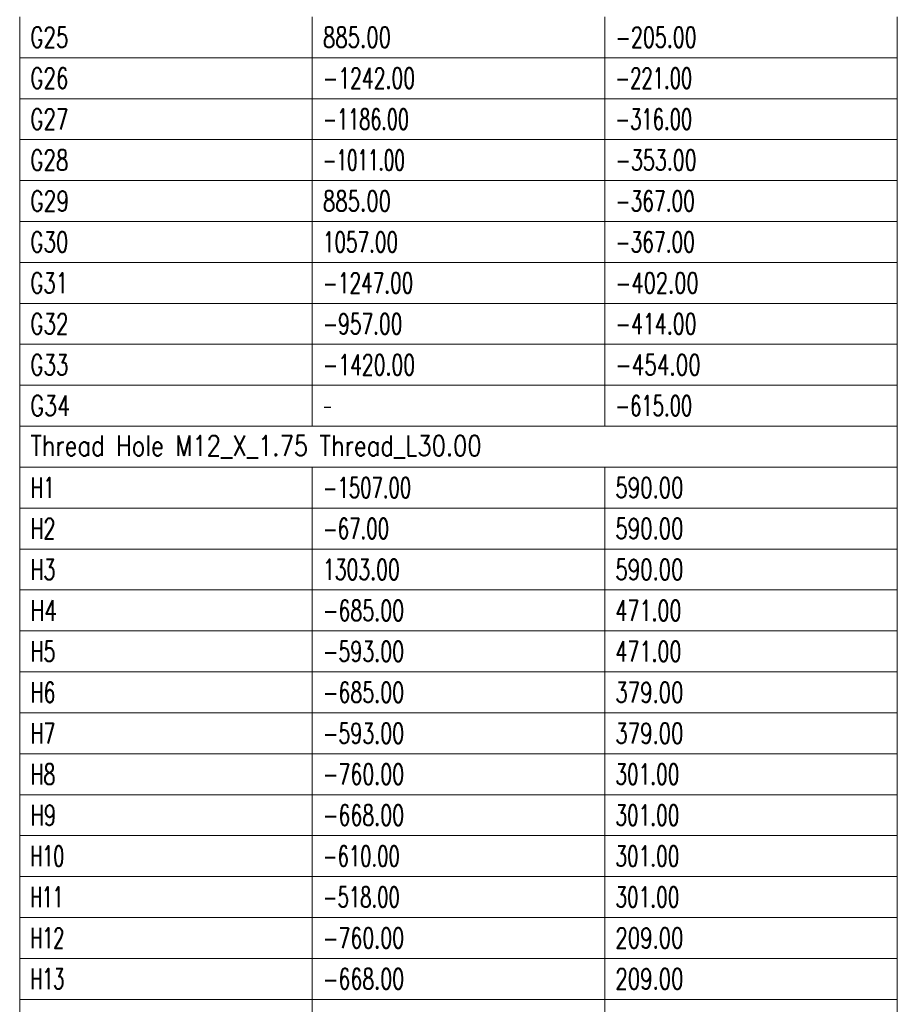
# Model space of a CAD drawing. Header units: millimetres. Extents: x -34 to 6620, y -230 to 4700.
# Tile 177 of 189: x 6282 to 6432, y 3532 to 3701. Entities that reach past the tile are written whole.
import ezdxf

# ---------------------------------------------------------------- set-up
doc = ezdxf.new("R2010")
doc.units = ezdxf.units.MM
doc.layers.add('1', color=7, linetype='Continuous', true_color=0xffffff)
doc.styles.add('latin_extended', font='simplex.shx')

# ---------------------------------------------------------------- blocks, each defined once
blk = doc.blocks.new('TabularNote4')
at = {"layer": '1', "color": 163, "linetype": 'Continuous', "lineweight": 18}
for p, q in [((6282.170042, 3701.23561), (6282.170042, 3694.23561)), ((6332.170042, 3701.23561), (6332.170042, 3694.23561)), ((6382.170042, 3701.23561), (6382.170042, 3694.23561)), ((6432.170042, 3701.23561), (6432.170042, 3694.23561)), ((6282.170042, 3694.23561), (6332.170042, 3694.23561)), ((6282.170042, 3694.23561), (6282.170042, 3687.23561)), ((6332.170042, 3694.23561), (6382.170042, 3694.23561)), ((6332.170042, 3694.23561), (6332.170042, 3687.23561)), ((6382.170042, 3694.23561), (6432.170042, 3694.23561)), ((6382.170042, 3694.23561), (6382.170042, 3687.23561)), ((6432.170042, 3694.23561), (6432.170042, 3687.23561)), ((6282.170042, 3687.23561), (6332.170042, 3687.23561)), ((6282.170042, 3687.23561), (6282.170042, 3680.23561)), ((6332.170042, 3687.23561), (6382.170042, 3687.23561)), ((6332.170042, 3687.23561), (6332.170042, 3680.23561)), ((6382.170042, 3687.23561), (6432.170042, 3687.23561)), ((6382.170042, 3687.23561), (6382.170042, 3680.23561)), ((6432.170042, 3687.23561), (6432.170042, 3680.23561)), ((6282.170042, 3680.23561), (6332.170042, 3680.23561)), ((6282.170042, 3680.23561), (6282.170042, 3673.23561)), ((6332.170042, 3680.23561), (6382.170042, 3680.23561)), ((6332.170042, 3680.23561), (6332.170042, 3673.23561)), ((6382.170042, 3680.23561), (6432.170042, 3680.23561)), ((6382.170042, 3680.23561), (6382.170042, 3673.23561)), ((6432.170042, 3680.23561), (6432.170042, 3673.23561)), ((6282.170042, 3673.23561), (6332.170042, 3673.23561)), ((6282.170042, 3673.23561), (6282.170042, 3666.23561)), ((6332.170042, 3673.23561), (6382.170042, 3673.23561)), ((6332.170042, 3673.23561), (6332.170042, 3666.23561)), ((6382.170042, 3673.23561), (6432.170042, 3673.23561)), ((6382.170042, 3673.23561), (6382.170042, 3666.23561)), ((6432.170042, 3673.23561), (6432.170042, 3666.23561)), ((6282.170042, 3666.23561), (6332.170042, 3666.23561)), ((6282.170042, 3666.23561), (6282.170042, 3659.23561)), ((6332.170042, 3666.23561), (6382.170042, 3666.23561)), ((6332.170042, 3666.23561), (6332.170042, 3659.23561)), ((6382.170042, 3666.23561), (6432.170042, 3666.23561)), ((6382.170042, 3666.23561), (6382.170042, 3659.23561)), ((6432.170042, 3666.23561), (6432.170042, 3659.23561)), ((6282.170042, 3659.23561), (6332.170042, 3659.23561)), ((6282.170042, 3659.23561), (6282.170042, 3652.23561)), ((6332.170042, 3659.23561), (6382.170042, 3659.23561)), ((6332.170042, 3659.23561), (6332.170042, 3652.23561)), ((6382.170042, 3659.23561), (6432.170042, 3659.23561)), ((6382.170042, 3659.23561), (6382.170042, 3652.23561)), ((6432.170042, 3659.23561), (6432.170042, 3652.23561)), ((6282.170042, 3652.23561), (6332.170042, 3652.23561)), ((6282.170042, 3652.23561), (6282.170042, 3645.23561)), ((6332.170042, 3652.23561), (6382.170042, 3652.23561)), ((6332.170042, 3652.23561), (6332.170042, 3645.23561)), ((6382.170042, 3652.23561), (6432.170042, 3652.23561)), ((6382.170042, 3652.23561), (6382.170042, 3645.23561)), ((6432.170042, 3652.23561), (6432.170042, 3645.23561)), ((6282.170042, 3645.23561), (6332.170042, 3645.23561)), ((6282.170042, 3645.23561), (6282.170042, 3638.23561)), ((6332.170042, 3645.23561), (6382.170042, 3645.23561)), ((6332.170042, 3645.23561), (6332.170042, 3638.23561)), ((6382.170042, 3645.23561), (6432.170042, 3645.23561)), ((6382.170042, 3645.23561), (6382.170042, 3638.23561)), ((6432.170042, 3645.23561), (6432.170042, 3638.23561)), ((6282.170042, 3638.23561), (6332.170042, 3638.23561)), ((6282.170042, 3638.23561), (6282.170042, 3631.23561)), ((6332.170042, 3638.23561), (6382.170042, 3638.23561)), ((6332.170042, 3638.23561), (6332.170042, 3631.23561)), ((6382.170042, 3638.23561), (6432.170042, 3638.23561)), ((6382.170042, 3638.23561), (6382.170042, 3631.23561)), ((6432.170042, 3638.23561), (6432.170042, 3631.23561)), ((6282.170042, 3631.23561), (6332.170042, 3631.23561)), ((6282.170042, 3631.23561), (6282.170042, 3624.23561)), ((6332.170042, 3631.23561), (6382.170042, 3631.23561)), ((6382.170042, 3631.23561), (6432.170042, 3631.23561)), ((6432.170042, 3631.23561), (6432.170042, 3624.23561)), ((6282.170042, 3624.23561), (6332.170042, 3624.23561)), ((6282.170042, 3624.23561), (6282.170042, 3617.23561)), ((6332.170042, 3624.23561), (6382.170042, 3624.23561)), ((6332.170042, 3624.23561), (6332.170042, 3617.23561)), ((6382.170042, 3624.23561), (6432.170042, 3624.23561)), ((6382.170042, 3624.23561), (6382.170042, 3617.23561)), ((6432.170042, 3624.23561), (6432.170042, 3617.23561)), ((6282.170042, 3617.23561), (6332.170042, 3617.23561)), ((6282.170042, 3617.23561), (6282.170042, 3610.23561)), ((6332.170042, 3617.23561), (6382.170042, 3617.23561)), ((6332.170042, 3617.23561), (6332.170042, 3610.23561)), ((6382.170042, 3617.23561), (6432.170042, 3617.23561)), ((6382.170042, 3617.23561), (6382.170042, 3610.23561)), ((6432.170042, 3617.23561), (6432.170042, 3610.23561)), ((6282.170042, 3610.23561), (6332.170042, 3610.23561)), ((6282.170042, 3610.23561), (6282.170042, 3603.23561)), ((6332.170042, 3610.23561), (6382.170042, 3610.23561)), ((6332.170042, 3610.23561), (6332.170042, 3603.23561)), ((6382.170042, 3610.23561), (6432.170042, 3610.23561)), ((6382.170042, 3610.23561), (6382.170042, 3603.23561)), ((6432.170042, 3610.23561), (6432.170042, 3603.23561)), ((6282.170042, 3603.23561), (6332.170042, 3603.23561)), ((6282.170042, 3603.23561), (6282.170042, 3596.23561)), ((6332.170042, 3603.23561), (6382.170042, 3603.23561)), ((6332.170042, 3603.23561), (6332.170042, 3596.23561)), ((6382.170042, 3603.23561), (6432.170042, 3603.23561)), ((6382.170042, 3603.23561), (6382.170042, 3596.23561)), ((6432.170042, 3603.23561), (6432.170042, 3596.23561)), ((6282.170042, 3596.23561), (6332.170042, 3596.23561)), ((6282.170042, 3596.23561), (6282.170042, 3589.23561)), ((6332.170042, 3596.23561), (6382.170042, 3596.23561)), ((6332.170042, 3596.23561), (6332.170042, 3589.23561)), ((6382.170042, 3596.23561), (6432.170042, 3596.23561)), ((6382.170042, 3596.23561), (6382.170042, 3589.23561)), ((6432.170042, 3596.23561), (6432.170042, 3589.23561)), ((6282.170042, 3589.23561), (6332.170042, 3589.23561)), ((6282.170042, 3589.23561), (6282.170042, 3582.23561)), ((6332.170042, 3589.23561), (6382.170042, 3589.23561)), ((6332.170042, 3589.23561), (6332.170042, 3582.23561)), ((6382.170042, 3589.23561), (6432.170042, 3589.23561)), ((6382.170042, 3589.23561), (6382.170042, 3582.23561)), ((6432.170042, 3589.23561), (6432.170042, 3582.23561)), ((6282.170042, 3582.23561), (6332.170042, 3582.23561)), ((6282.170042, 3582.23561), (6282.170042, 3575.23561)), ((6332.170042, 3582.23561), (6382.170042, 3582.23561)), ((6332.170042, 3582.23561), (6332.170042, 3575.23561)), ((6382.170042, 3582.23561), (6432.170042, 3582.23561)), ((6382.170042, 3582.23561), (6382.170042, 3575.23561)), ((6432.170042, 3582.23561), (6432.170042, 3575.23561)), ((6282.170042, 3575.23561), (6332.170042, 3575.23561)), ((6282.170042, 3575.23561), (6282.170042, 3568.23561)), ((6332.170042, 3575.23561), (6382.170042, 3575.23561)), ((6332.170042, 3575.23561), (6332.170042, 3568.23561)), ((6382.170042, 3575.23561), (6432.170042, 3575.23561)), ((6382.170042, 3575.23561), (6382.170042, 3568.23561)), ((6432.170042, 3575.23561), (6432.170042, 3568.23561)), ((6282.170042, 3568.23561), (6332.170042, 3568.23561)), ((6282.170042, 3568.23561), (6282.170042, 3561.23561)), ((6332.170042, 3568.23561), (6382.170042, 3568.23561)), ((6332.170042, 3568.23561), (6332.170042, 3561.23561)), ((6382.170042, 3568.23561), (6432.170042, 3568.23561)), ((6382.170042, 3568.23561), (6382.170042, 3561.23561)), ((6432.170042, 3568.23561), (6432.170042, 3561.23561)), ((6282.170042, 3561.23561), (6332.170042, 3561.23561)), ((6282.170042, 3561.23561), (6282.170042, 3554.23561)), ((6332.170042, 3561.23561), (6382.170042, 3561.23561)), ((6332.170042, 3561.23561), (6332.170042, 3554.23561)), ((6382.170042, 3561.23561), (6432.170042, 3561.23561)), ((6382.170042, 3561.23561), (6382.170042, 3554.23561)), ((6432.170042, 3561.23561), (6432.170042, 3554.23561)), ((6282.170042, 3554.23561), (6332.170042, 3554.23561)), ((6282.170042, 3554.23561), (6282.170042, 3547.23561)), ((6332.170042, 3554.23561), (6382.170042, 3554.23561)), ((6332.170042, 3554.23561), (6332.170042, 3547.23561)), ((6382.170042, 3554.23561), (6432.170042, 3554.23561)), ((6382.170042, 3554.23561), (6382.170042, 3547.23561)), ((6432.170042, 3554.23561), (6432.170042, 3547.23561)), ((6282.170042, 3547.23561), (6332.170042, 3547.23561)), ((6282.170042, 3547.23561), (6282.170042, 3540.23561)), ((6332.170042, 3547.23561), (6382.170042, 3547.23561)), ((6332.170042, 3547.23561), (6332.170042, 3540.23561)), ((6382.170042, 3547.23561), (6432.170042, 3547.23561)), ((6382.170042, 3547.23561), (6382.170042, 3540.23561)), ((6432.170042, 3547.23561), (6432.170042, 3540.23561)), ((6282.170042, 3540.23561), (6332.170042, 3540.23561)), ((6282.170042, 3540.23561), (6282.170042, 3533.23561)), ((6332.170042, 3540.23561), (6382.170042, 3540.23561)), ((6332.170042, 3540.23561), (6332.170042, 3533.23561)), ((6382.170042, 3540.23561), (6432.170042, 3540.23561)), ((6382.170042, 3540.23561), (6382.170042, 3533.23561)), ((6432.170042, 3540.23561), (6432.170042, 3533.23561)), ((6282.170042, 3533.23561), (6332.170042, 3533.23561)), ((6282.170042, 3533.23561), (6282.170042, 3526.23561)), ((6332.170042, 3533.23561), (6382.170042, 3533.23561)), ((6332.170042, 3533.23561), (6332.170042, 3526.23561)), ((6382.170042, 3533.23561), (6432.170042, 3533.23561)), ((6382.170042, 3533.23561), (6382.170042, 3526.23561)), ((6432.170042, 3533.23561), (6432.170042, 3526.23561))]:
    blk.add_line(p, q, dxfattribs=at)
at = {"layer": '1', "color": 2, "linetype": 'Continuous', "lineweight": 13, "char_height": 3.5, "attachment_point": 4, "line_spacing_factor": 0.963855, "style": 'latin_extended'}
for s, insert in [('\\W0.7128;G25', (6283.987542, 3697.73561)), ('\\W0.7053;885.00', (6333.987542, 3697.73561)), ('\\W0.6809;-205.00', (6383.987542, 3697.73561)), ('\\W0.7128;G26', (6283.987542, 3690.73561)), ('\\W0.6734;-1242.00', (6333.987542, 3690.73561)), ('\\W0.6439;-221.00', (6383.987542, 3690.73561)), ('\\W0.7128;G27', (6283.987542, 3683.73561)), ('\\W0.6284;-1186.00', (6333.987542, 3683.73561)), ('\\W0.6439;-316.00', (6383.987542, 3683.73561)), ('\\W0.7128;G28', (6283.987542, 3676.73561)), ('\\W0.5983;-1011.00', (6333.987542, 3676.73561)), ('\\W0.6809;-353.00', (6383.987542, 3676.73561)), ('\\W0.7253;G29', (6283.987542, 3669.73561)), ('\\W0.7053;885.00', (6333.987542, 3669.73561)), ('\\W0.6661;-367.00', (6383.987542, 3669.73561)), ('\\W0.7128;G30', (6283.987542, 3662.73561)), ('\\W0.6588;1057.00', (6333.987542, 3662.73561)), ('\\W0.6661;-367.00', (6383.987542, 3662.73561)), ('\\W0.7067;G31', (6283.987542, 3655.73561)), ('\\W0.6605;-1247.00', (6333.987542, 3655.73561)), ('\\W0.6982;-402.00', (6383.987542, 3655.73561)), ('\\W0.7128;G32', (6283.987542, 3648.73561)), ('\\W0.6661;-957.00', (6333.987542, 3648.73561)), ('\\W0.6809;-414.00', (6383.987542, 3648.73561)), ('\\W0.7128;G33', (6283.987542, 3641.73561)), ('\\W0.6734;-1420.00', (6333.987542, 3641.73561)), ('\\W0.7155;-454.00', (6383.987542, 3641.73561)), ('\\W0.7452;G34', (6283.987542, 3634.73561)), ('\\W0.6439;-615.00', (6383.987542, 3634.73561)), ('\\W0.4176;-', (6333.987542, 3634.73561)), ('\\W0.8137;Thread Hole M12_X_1.75 Thread_L30.00', (6283.987542, 3627.73561)), ('\\W0.6662;H1', (6283.987542, 3620.73561)), ('\\W0.6455;-1507.00', (6333.987542, 3620.73561)), ('\\W0.7053;590.00', (6383.987542, 3620.73561)), ('\\W0.6815;H2', (6283.987542, 3613.73561)), ('\\W0.6504;-67.00', (6333.987542, 3613.73561)), ('\\W0.7053;590.00', (6383.987542, 3613.73561)), ('\\W0.6815;H3', (6283.987542, 3606.73561)), ('\\W0.6743;1303.00', (6333.987542, 3606.73561)), ('\\W0.7053;590.00', (6383.987542, 3606.73561)), ('\\W0.7219;H4', (6283.987542, 3599.73561)), ('\\W0.6809;-685.00', (6333.987542, 3599.73561)), ('\\W0.6838;471.00', (6383.987542, 3599.73561)), ('\\W0.6815;H5', (6283.987542, 3592.73561)), ('\\W0.6809;-593.00', (6333.987542, 3592.73561)), ('\\W0.6838;471.00', (6383.987542, 3592.73561)), ('\\W0.6815;H6', (6283.987542, 3585.73561)), ('\\W0.6809;-685.00', (6333.987542, 3585.73561)), ('\\W0.7053;379.00', (6383.987542, 3585.73561)), ('\\W0.6815;H7', (6283.987542, 3578.73561)), ('\\W0.6809;-593.00', (6333.987542, 3578.73561)), ('\\W0.7053;379.00', (6383.987542, 3578.73561)), ('\\W0.6815;H8', (6283.987542, 3571.73561)), ('\\W0.6809;-760.00', (6333.987542, 3571.73561)), ('\\W0.6624;301.00', (6383.987542, 3571.73561)), ('\\W0.6994;H9', (6283.987542, 3564.73561)), ('\\W0.6809;-668.00', (6333.987542, 3564.73561)), ('\\W0.6624;301.00', (6383.987542, 3564.73561)), ('\\W0.6229;H10', (6283.987542, 3557.73561)), ('\\W0.6439;-610.00', (6333.987542, 3557.73561)), ('\\W0.6624;301.00', (6383.987542, 3557.73561)), ('\\W0.6067;H11', (6283.987542, 3550.73561)), ('\\W0.6439;-518.00', (6333.987542, 3550.73561)), ('\\W0.6624;301.00', (6383.987542, 3550.73561)), ('\\W0.6229;H12', (6283.987542, 3543.73561)), ('\\W0.6809;-760.00', (6333.987542, 3543.73561)), ('\\W0.7053;209.00', (6383.987542, 3543.73561)), ('\\W0.6229;H13', (6283.987542, 3536.73561)), ('\\W0.6809;-668.00', (6333.987542, 3536.73561)), ('\\W0.7053;209.00', (6383.987542, 3536.73561))]:
    blk.add_mtext(s, dxfattribs=dict(at, insert=insert))
blk = doc.blocks.new('TabularNote6')
at = {"layer": '1', "color": 163, "linetype": 'Continuous', "lineweight": 18}
for p, q in [((6282.170042, 3701.23561), (6282.170042, 3694.23561)), ((6332.170042, 3701.23561), (6332.170042, 3694.23561)), ((6382.170042, 3701.23561), (6382.170042, 3694.23561)), ((6432.170042, 3701.23561), (6432.170042, 3694.23561)), ((6282.170042, 3694.23561), (6332.170042, 3694.23561)), ((6282.170042, 3694.23561), (6282.170042, 3687.23561)), ((6332.170042, 3694.23561), (6382.170042, 3694.23561)), ((6332.170042, 3694.23561), (6332.170042, 3687.23561)), ((6382.170042, 3694.23561), (6432.170042, 3694.23561)), ((6382.170042, 3694.23561), (6382.170042, 3687.23561)), ((6432.170042, 3694.23561), (6432.170042, 3687.23561)), ((6282.170042, 3687.23561), (6332.170042, 3687.23561)), ((6282.170042, 3687.23561), (6282.170042, 3680.23561)), ((6332.170042, 3687.23561), (6382.170042, 3687.23561)), ((6332.170042, 3687.23561), (6332.170042, 3680.23561)), ((6382.170042, 3687.23561), (6432.170042, 3687.23561)), ((6382.170042, 3687.23561), (6382.170042, 3680.23561)), ((6432.170042, 3687.23561), (6432.170042, 3680.23561)), ((6282.170042, 3680.23561), (6332.170042, 3680.23561)), ((6282.170042, 3680.23561), (6282.170042, 3673.23561)), ((6332.170042, 3680.23561), (6382.170042, 3680.23561)), ((6332.170042, 3680.23561), (6332.170042, 3673.23561)), ((6382.170042, 3680.23561), (6432.170042, 3680.23561)), ((6382.170042, 3680.23561), (6382.170042, 3673.23561)), ((6432.170042, 3680.23561), (6432.170042, 3673.23561)), ((6282.170042, 3673.23561), (6332.170042, 3673.23561)), ((6282.170042, 3673.23561), (6282.170042, 3666.23561)), ((6332.170042, 3673.23561), (6382.170042, 3673.23561)), ((6332.170042, 3673.23561), (6332.170042, 3666.23561)), ((6382.170042, 3673.23561), (6432.170042, 3673.23561)), ((6382.170042, 3673.23561), (6382.170042, 3666.23561)), ((6432.170042, 3673.23561), (6432.170042, 3666.23561)), ((6282.170042, 3666.23561), (6332.170042, 3666.23561)), ((6282.170042, 3666.23561), (6282.170042, 3659.23561)), ((6332.170042, 3666.23561), (6382.170042, 3666.23561)), ((6332.170042, 3666.23561), (6332.170042, 3659.23561)), ((6382.170042, 3666.23561), (6432.170042, 3666.23561)), ((6382.170042, 3666.23561), (6382.170042, 3659.23561)), ((6432.170042, 3666.23561), (6432.170042, 3659.23561)), ((6282.170042, 3659.23561), (6332.170042, 3659.23561)), ((6282.170042, 3659.23561), (6282.170042, 3652.23561)), ((6332.170042, 3659.23561), (6382.170042, 3659.23561)), ((6332.170042, 3659.23561), (6332.170042, 3652.23561)), ((6382.170042, 3659.23561), (6432.170042, 3659.23561)), ((6382.170042, 3659.23561), (6382.170042, 3652.23561)), ((6432.170042, 3659.23561), (6432.170042, 3652.23561)), ((6282.170042, 3652.23561), (6332.170042, 3652.23561)), ((6282.170042, 3652.23561), (6282.170042, 3645.23561)), ((6332.170042, 3652.23561), (6382.170042, 3652.23561)), ((6332.170042, 3652.23561), (6332.170042, 3645.23561)), ((6382.170042, 3652.23561), (6432.170042, 3652.23561)), ((6382.170042, 3652.23561), (6382.170042, 3645.23561)), ((6432.170042, 3652.23561), (6432.170042, 3645.23561)), ((6282.170042, 3645.23561), (6332.170042, 3645.23561)), ((6282.170042, 3645.23561), (6282.170042, 3638.23561)), ((6332.170042, 3645.23561), (6382.170042, 3645.23561)), ((6332.170042, 3645.23561), (6332.170042, 3638.23561)), ((6382.170042, 3645.23561), (6432.170042, 3645.23561)), ((6382.170042, 3645.23561), (6382.170042, 3638.23561)), ((6432.170042, 3645.23561), (6432.170042, 3638.23561)), ((6282.170042, 3638.23561), (6332.170042, 3638.23561)), ((6282.170042, 3638.23561), (6282.170042, 3631.23561)), ((6332.170042, 3638.23561), (6382.170042, 3638.23561)), ((6332.170042, 3638.23561), (6332.170042, 3631.23561)), ((6382.170042, 3638.23561), (6432.170042, 3638.23561)), ((6382.170042, 3638.23561), (6382.170042, 3631.23561)), ((6432.170042, 3638.23561), (6432.170042, 3631.23561)), ((6282.170042, 3631.23561), (6332.170042, 3631.23561)), ((6282.170042, 3631.23561), (6282.170042, 3624.23561)), ((6332.170042, 3631.23561), (6382.170042, 3631.23561)), ((6382.170042, 3631.23561), (6432.170042, 3631.23561)), ((6432.170042, 3631.23561), (6432.170042, 3624.23561)), ((6282.170042, 3624.23561), (6332.170042, 3624.23561)), ((6282.170042, 3624.23561), (6282.170042, 3617.23561)), ((6332.170042, 3624.23561), (6382.170042, 3624.23561)), ((6332.170042, 3624.23561), (6332.170042, 3617.23561)), ((6382.170042, 3624.23561), (6432.170042, 3624.23561)), ((6382.170042, 3624.23561), (6382.170042, 3617.23561)), ((6432.170042, 3624.23561), (6432.170042, 3617.23561)), ((6282.170042, 3617.23561), (6332.170042, 3617.23561)), ((6282.170042, 3617.23561), (6282.170042, 3610.23561)), ((6332.170042, 3617.23561), (6382.170042, 3617.23561)), ((6332.170042, 3617.23561), (6332.170042, 3610.23561)), ((6382.170042, 3617.23561), (6432.170042, 3617.23561)), ((6382.170042, 3617.23561), (6382.170042, 3610.23561)), ((6432.170042, 3617.23561), (6432.170042, 3610.23561)), ((6282.170042, 3610.23561), (6332.170042, 3610.23561)), ((6282.170042, 3610.23561), (6282.170042, 3603.23561)), ((6332.170042, 3610.23561), (6382.170042, 3610.23561)), ((6332.170042, 3610.23561), (6332.170042, 3603.23561)), ((6382.170042, 3610.23561), (6432.170042, 3610.23561)), ((6382.170042, 3610.23561), (6382.170042, 3603.23561)), ((6432.170042, 3610.23561), (6432.170042, 3603.23561)), ((6282.170042, 3603.23561), (6332.170042, 3603.23561)), ((6282.170042, 3603.23561), (6282.170042, 3596.23561)), ((6332.170042, 3603.23561), (6382.170042, 3603.23561)), ((6332.170042, 3603.23561), (6332.170042, 3596.23561)), ((6382.170042, 3603.23561), (6432.170042, 3603.23561)), ((6382.170042, 3603.23561), (6382.170042, 3596.23561)), ((6432.170042, 3603.23561), (6432.170042, 3596.23561)), ((6282.170042, 3596.23561), (6332.170042, 3596.23561)), ((6282.170042, 3596.23561), (6282.170042, 3589.23561)), ((6332.170042, 3596.23561), (6382.170042, 3596.23561)), ((6332.170042, 3596.23561), (6332.170042, 3589.23561)), ((6382.170042, 3596.23561), (6432.170042, 3596.23561)), ((6382.170042, 3596.23561), (6382.170042, 3589.23561)), ((6432.170042, 3596.23561), (6432.170042, 3589.23561)), ((6282.170042, 3589.23561), (6332.170042, 3589.23561)), ((6282.170042, 3589.23561), (6282.170042, 3582.23561)), ((6332.170042, 3589.23561), (6382.170042, 3589.23561)), ((6332.170042, 3589.23561), (6332.170042, 3582.23561)), ((6382.170042, 3589.23561), (6432.170042, 3589.23561)), ((6382.170042, 3589.23561), (6382.170042, 3582.23561)), ((6432.170042, 3589.23561), (6432.170042, 3582.23561)), ((6282.170042, 3582.23561), (6332.170042, 3582.23561)), ((6282.170042, 3582.23561), (6282.170042, 3575.23561)), ((6332.170042, 3582.23561), (6382.170042, 3582.23561)), ((6332.170042, 3582.23561), (6332.170042, 3575.23561)), ((6382.170042, 3582.23561), (6432.170042, 3582.23561)), ((6382.170042, 3582.23561), (6382.170042, 3575.23561)), ((6432.170042, 3582.23561), (6432.170042, 3575.23561)), ((6282.170042, 3575.23561), (6332.170042, 3575.23561)), ((6282.170042, 3575.23561), (6282.170042, 3568.23561)), ((6332.170042, 3575.23561), (6382.170042, 3575.23561)), ((6332.170042, 3575.23561), (6332.170042, 3568.23561)), ((6382.170042, 3575.23561), (6432.170042, 3575.23561)), ((6382.170042, 3575.23561), (6382.170042, 3568.23561)), ((6432.170042, 3575.23561), (6432.170042, 3568.23561)), ((6282.170042, 3568.23561), (6332.170042, 3568.23561)), ((6282.170042, 3568.23561), (6282.170042, 3561.23561)), ((6332.170042, 3568.23561), (6382.170042, 3568.23561)), ((6332.170042, 3568.23561), (6332.170042, 3561.23561)), ((6382.170042, 3568.23561), (6432.170042, 3568.23561)), ((6382.170042, 3568.23561), (6382.170042, 3561.23561)), ((6432.170042, 3568.23561), (6432.170042, 3561.23561)), ((6282.170042, 3561.23561), (6332.170042, 3561.23561)), ((6282.170042, 3561.23561), (6282.170042, 3554.23561)), ((6332.170042, 3561.23561), (6382.170042, 3561.23561)), ((6332.170042, 3561.23561), (6332.170042, 3554.23561)), ((6382.170042, 3561.23561), (6432.170042, 3561.23561)), ((6382.170042, 3561.23561), (6382.170042, 3554.23561)), ((6432.170042, 3561.23561), (6432.170042, 3554.23561)), ((6282.170042, 3554.23561), (6332.170042, 3554.23561)), ((6282.170042, 3554.23561), (6282.170042, 3547.23561)), ((6332.170042, 3554.23561), (6382.170042, 3554.23561)), ((6332.170042, 3554.23561), (6332.170042, 3547.23561)), ((6382.170042, 3554.23561), (6432.170042, 3554.23561)), ((6382.170042, 3554.23561), (6382.170042, 3547.23561)), ((6432.170042, 3554.23561), (6432.170042, 3547.23561)), ((6282.170042, 3547.23561), (6332.170042, 3547.23561)), ((6282.170042, 3547.23561), (6282.170042, 3540.23561)), ((6332.170042, 3547.23561), (6382.170042, 3547.23561)), ((6332.170042, 3547.23561), (6332.170042, 3540.23561)), ((6382.170042, 3547.23561), (6432.170042, 3547.23561)), ((6382.170042, 3547.23561), (6382.170042, 3540.23561)), ((6432.170042, 3547.23561), (6432.170042, 3540.23561)), ((6282.170042, 3540.23561), (6332.170042, 3540.23561)), ((6282.170042, 3540.23561), (6282.170042, 3533.23561)), ((6332.170042, 3540.23561), (6382.170042, 3540.23561)), ((6332.170042, 3540.23561), (6332.170042, 3533.23561)), ((6382.170042, 3540.23561), (6432.170042, 3540.23561)), ((6382.170042, 3540.23561), (6382.170042, 3533.23561)), ((6432.170042, 3540.23561), (6432.170042, 3533.23561)), ((6282.170042, 3533.23561), (6332.170042, 3533.23561)), ((6282.170042, 3533.23561), (6282.170042, 3526.23561)), ((6332.170042, 3533.23561), (6382.170042, 3533.23561)), ((6332.170042, 3533.23561), (6332.170042, 3526.23561)), ((6382.170042, 3533.23561), (6432.170042, 3533.23561)), ((6382.170042, 3533.23561), (6382.170042, 3526.23561)), ((6432.170042, 3533.23561), (6432.170042, 3526.23561))]:
    blk.add_line(p, q, dxfattribs=at)
at = {"layer": '1', "color": 2, "linetype": 'Continuous', "lineweight": 13, "char_height": 3.5, "attachment_point": 4, "line_spacing_factor": 0.963855, "style": 'latin_extended'}
for s, insert in [('\\W0.7128;G25', (6283.987542, 3697.73561)), ('\\W0.7053;885.00', (6333.987542, 3697.73561)), ('\\W0.6809;-205.00', (6383.987542, 3697.73561)), ('\\W0.7128;G26', (6283.987542, 3690.73561)), ('\\W0.6734;-1242.00', (6333.987542, 3690.73561)), ('\\W0.6439;-221.00', (6383.987542, 3690.73561)), ('\\W0.7128;G27', (6283.987542, 3683.73561)), ('\\W0.6284;-1186.00', (6333.987542, 3683.73561)), ('\\W0.6439;-316.00', (6383.987542, 3683.73561)), ('\\W0.7128;G28', (6283.987542, 3676.73561)), ('\\W0.5983;-1011.00', (6333.987542, 3676.73561)), ('\\W0.6809;-353.00', (6383.987542, 3676.73561)), ('\\W0.7253;G29', (6283.987542, 3669.73561)), ('\\W0.7053;885.00', (6333.987542, 3669.73561)), ('\\W0.6661;-367.00', (6383.987542, 3669.73561)), ('\\W0.7128;G30', (6283.987542, 3662.73561)), ('\\W0.6588;1057.00', (6333.987542, 3662.73561)), ('\\W0.6661;-367.00', (6383.987542, 3662.73561)), ('\\W0.7067;G31', (6283.987542, 3655.73561)), ('\\W0.6605;-1247.00', (6333.987542, 3655.73561)), ('\\W0.6982;-402.00', (6383.987542, 3655.73561)), ('\\W0.7128;G32', (6283.987542, 3648.73561)), ('\\W0.6661;-957.00', (6333.987542, 3648.73561)), ('\\W0.6809;-414.00', (6383.987542, 3648.73561)), ('\\W0.7128;G33', (6283.987542, 3641.73561)), ('\\W0.6734;-1420.00', (6333.987542, 3641.73561)), ('\\W0.7155;-454.00', (6383.987542, 3641.73561)), ('\\W0.7452;G34', (6283.987542, 3634.73561)), ('\\W0.6439;-615.00', (6383.987542, 3634.73561)), ('\\W0.4176;-', (6333.987542, 3634.73561)), ('\\W0.8137;Thread Hole M12_X_1.75 Thread_L30.00', (6283.987542, 3627.73561)), ('\\W0.6662;H1', (6283.987542, 3620.73561)), ('\\W0.6455;-1507.00', (6333.987542, 3620.73561)), ('\\W0.7053;590.00', (6383.987542, 3620.73561)), ('\\W0.6815;H2', (6283.987542, 3613.73561)), ('\\W0.6504;-67.00', (6333.987542, 3613.73561)), ('\\W0.7053;590.00', (6383.987542, 3613.73561)), ('\\W0.6815;H3', (6283.987542, 3606.73561)), ('\\W0.6743;1303.00', (6333.987542, 3606.73561)), ('\\W0.7053;590.00', (6383.987542, 3606.73561)), ('\\W0.7219;H4', (6283.987542, 3599.73561)), ('\\W0.6809;-685.00', (6333.987542, 3599.73561)), ('\\W0.6838;471.00', (6383.987542, 3599.73561)), ('\\W0.6815;H5', (6283.987542, 3592.73561)), ('\\W0.6809;-593.00', (6333.987542, 3592.73561)), ('\\W0.6838;471.00', (6383.987542, 3592.73561)), ('\\W0.6815;H6', (6283.987542, 3585.73561)), ('\\W0.6809;-685.00', (6333.987542, 3585.73561)), ('\\W0.7053;379.00', (6383.987542, 3585.73561)), ('\\W0.6815;H7', (6283.987542, 3578.73561)), ('\\W0.6809;-593.00', (6333.987542, 3578.73561)), ('\\W0.7053;379.00', (6383.987542, 3578.73561)), ('\\W0.6815;H8', (6283.987542, 3571.73561)), ('\\W0.6809;-760.00', (6333.987542, 3571.73561)), ('\\W0.6624;301.00', (6383.987542, 3571.73561)), ('\\W0.6994;H9', (6283.987542, 3564.73561)), ('\\W0.6809;-668.00', (6333.987542, 3564.73561)), ('\\W0.6624;301.00', (6383.987542, 3564.73561)), ('\\W0.6229;H10', (6283.987542, 3557.73561)), ('\\W0.6439;-610.00', (6333.987542, 3557.73561)), ('\\W0.6624;301.00', (6383.987542, 3557.73561)), ('\\W0.6067;H11', (6283.987542, 3550.73561)), ('\\W0.6439;-518.00', (6333.987542, 3550.73561)), ('\\W0.6624;301.00', (6383.987542, 3550.73561)), ('\\W0.6229;H12', (6283.987542, 3543.73561)), ('\\W0.6809;-760.00', (6333.987542, 3543.73561)), ('\\W0.7053;209.00', (6383.987542, 3543.73561)), ('\\W0.6229;H13', (6283.987542, 3536.73561)), ('\\W0.6809;-668.00', (6333.987542, 3536.73561)), ('\\W0.7053;209.00', (6383.987542, 3536.73561))]:
    blk.add_mtext(s, dxfattribs=dict(at, insert=insert))

msp = doc.modelspace()

# ---------------------------------------------------------------- block references
at = {"layer": '1', "color": 163, "linetype": 'Continuous', "lineweight": 18}
for name in ['TabularNote4', 'TabularNote6']:
    msp.add_blockref(name, (0, 0), dxfattribs=at)

doc.saveas('drawing.dxf')
